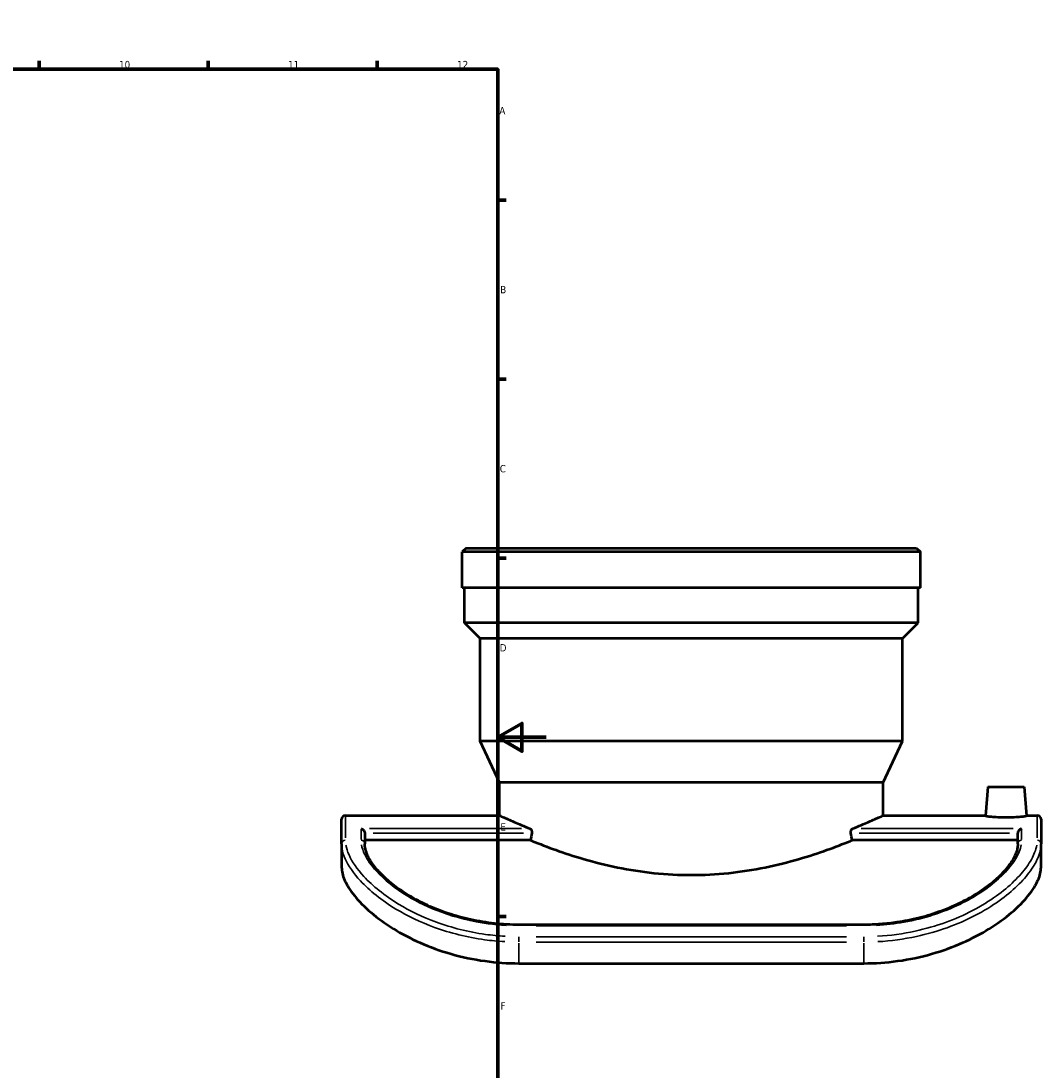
# Model space of a CAD drawing. Header units: millimetres. Extents: x -655 to 1046, y -498 to 815.
# Tile 8 of 8: x 623 to 1046, y 159 to 594. Entities that reach past the tile are written whole.
import ezdxf

# ---------------------------------------------------------------- set-up
doc = ezdxf.new("R2010")
doc.units = ezdxf.units.MM
for name, color, linetype, lineweight in [('Border (ANSI)', 7, 'Continuous', 70), ('Visible (ANSI)', 7, 'Continuous', 50), ('Visible Narrow (ANSI)', 7, 'Continuous', 35)]:
    doc.layers.add(name, color=color, linetype=linetype, lineweight=lineweight)
doc.styles.add('Note Text (ANSI)', font='tahoma.ttf')

# ---------------------------------------------------------------- blocks, each defined once
blk = doc.blocks.new('Borders Default Border')
at = {"layer": 'Border (ANSI)'}
for p, q in [((70.08, 574), (70.08, 577.45)), ((140.17, 574), (140.17, 577.45)), ((210.25, 574), (210.25, 577.45)), ((280.33, 574), (280.33, 577.45)), ((350.42, 574), (350.42, 577.45)), ((490.58, 574), (490.58, 577.45)), ((560.67, 574), (560.67, 577.45)), ((630.75, 574), (630.75, 577.45)), ((700.83, 574), (700.83, 577.45)), ((770.92, 574), (770.92, 577.45)), ((20, 519.75), (16.55, 519.75)), ((821, 519.75), (824.45, 519.75)), ((20, 445.5), (16.55, 445.5)), ((821, 445.5), (824.45, 445.5)), ((20, 371.25), (16.55, 371.25)), ((821, 371.25), (824.45, 371.25)), ((20, 222.75), (16.55, 222.75)), ((821, 222.75), (824.45, 222.75)), ((20, 148.5), (16.55, 148.5)), ((821, 148.5), (824.45, 148.5)), ((20, 74.25), (16.55, 74.25)), ((821, 74.25), (824.45, 74.25)), ((70.08, 20), (70.08, 16.55)), ((140.17, 20), (140.17, 16.55)), ((210.25, 20), (210.25, 16.55)), ((280.33, 20), (280.33, 16.55)), ((350.42, 20), (350.42, 16.55)), ((490.58, 20), (490.58, 16.55)), ((560.67, 20), (560.67, 16.55)), ((630.75, 20), (630.75, 16.55)), ((700.83, 20), (700.83, 16.55)), ((770.92, 20), (770.92, 16.55))]:
    blk.add_line(p, q, dxfattribs=at)
at = {"layer": 'Border (ANSI)', "flags": 128}
for points in [[(420.5, 594), (420.5, 574), (414.73, 584), (426.27, 584), (420.5, 574)], [(20, 20), (20, 574), (821, 574), (821, 20), (20, 20)], [(0, 297), (20, 297), (10, 302.77), (10, 291.23), (20, 297)], [(841, 297), (821, 297), (831, 302.77), (831, 291.23), (821, 297)], [(420.5, 0), (420.5, 20), (414.73, 10), (426.27, 10), (420.5, 20)]]:
    blk.add_lwpolyline(points, dxfattribs=at)
at = {"layer": 'Border (ANSI)', "attachment_point": 7, "style": 'Note Text (ANSI)'}
for s, insert, char_height in [('1', (34.35, 574.4), 3.05), ('2', (104.2, 574.4), 3.05), ('3', (174.26, 574.34), 3.05), ('4', (244.23, 574.4), 3.05), ('5', (314.48, 574.34), 3.05), ('6', (384.49, 574.34), 3.05), ('7', (454.6, 574.4), 3.05), ('8', (524.63, 574.33), 3.05), ('9', (594.7, 574.34), 3.05), ('10', (663.96, 574.34), 3.048), ('11', (734.04, 574.4), 3.048), ('12', (804.13, 574.4), 3.048), ('A', (16.78, 555.35), 3.05), ('A', (821.63, 555.35), 3.05), ('B', (17.15, 481.1), 3.05), ('B', (821.99, 481.1), 3.05), ('C', (16.95, 406.8), 3.05), ('C', (821.8, 406.8), 3.05), ('D', (16.96, 332.6), 3.05), ('D', (821.81, 332.6), 3.05), ('E', (17.21, 258.35), 3.05), ('E', (822.05, 258.35), 3.05), ('F', (17.29, 184.1), 3.05), ('F', (822.14, 184.1), 3.05), ('G', (16.81, 109.79), 3.05), ('G', (821.66, 109.79), 3.05), ('H', (16.97, 35.6), 3.05), ('H', (821.81, 35.6), 3.05), ('1', (34.35, 16.55), 3.05), ('2', (104.2, 16.55), 3.05), ('3', (174.26, 16.49), 3.05), ('4', (244.23, 16.55), 3.05), ('5', (314.48, 16.49), 3.05), ('6', (384.49, 16.49), 3.05), ('7', (454.6, 16.55), 3.05), ('8', (524.63, 16.48), 3.05), ('9', (594.7, 16.49), 3.05), ('10', (663.96, 16.49), 3.048), ('11', (734.04, 16.55), 3.048), ('12', (804.13, 16.55), 3.048)]:
    blk.add_mtext(s, dxfattribs=dict(at, insert=insert, char_height=char_height))

msp = doc.modelspace()

# ---------------------------------------------------------------- linework, layer by layer
at = {"layer": 'Visible (ANSI)'}
for p, q in [((807.836, 375.445), (806.236, 373.845)), ((807.836, 375.445), (994.636, 375.445)), ((994.636, 375.445), (996.236, 373.845)), ((806.236, 358.945), (806.236, 373.845)), ((996.236, 373.845), (806.236, 373.845)), ((996.236, 358.945), (996.236, 373.845)), ((996.236, 358.945), (806.236, 358.945)), ((807.186, 344.495), (807.186, 358.945)), ((995.286, 344.495), (995.286, 358.945)), ((995.286, 344.495), (807.186, 344.495)), ((813.736, 337.945), (807.186, 344.495)), ((988.736, 337.945), (995.286, 344.495)), ((988.736, 337.945), (813.736, 337.945)), ((813.736, 295.445), (813.736, 337.945)), ((988.736, 295.445), (988.736, 337.945)), ((988.736, 295.445), (813.736, 295.445)), ((821.736, 278.289), (813.736, 295.445)), ((980.736, 278.289), (988.736, 295.445)), ((980.736, 278.289), (821.736, 278.289)), ((821.736, 264.62), (821.736, 278.289)), ((980.736, 264.62), (980.736, 278.289)), ((1024.236, 276.445), (1023.181, 264.395)), ((1024.236, 276.445), (1039.236, 276.445)), ((1039.236, 276.445), (1040.29, 264.395)), ((756.236, 252.864), (756.236, 263.045)), ((757.811, 264.62), (821.736, 264.62)), ((980.736, 264.62), (1023.201, 264.62)), ((1040.27, 264.62), (1044.661, 264.62)), ((1046.236, 263.045), (1046.236, 252.864)), ((765.836, 257.249), (765.836, 252.864)), ((1036.636, 252.864), (1036.636, 257.249)), ((756.236, 252.864), (756.236, 242.984)), ((834.529, 254.352), (765.836, 254.352)), ((1036.636, 254.352), (967.943, 254.352)), ((1046.236, 242.984), (1046.236, 252.864)), ((972.736, 219.285), (829.736, 219.285)), ((829.736, 203.289), (972.736, 203.289))]:
    msp.add_line(p, q, dxfattribs=at)
for centre, start, end in [((757.811, 263.045), 90, 180), ((1044.661, 263.045), 0, 90)]:
    msp.add_arc(centre, 1.575, start, end, dxfattribs=at)
for start_param, end_param in [(4.1255263, 4.1371822), (2.1460031, 2.157659)]:
    msp.add_ellipse((901.236, 92.945), major_axis=(0, -296.698), ratio=0.2679492, start_param=start_param, end_param=end_param, dxfattribs=at)
for points, knots in [([(821.736, 264.62), (821.736, 264.62), (822.229, 264.39), (824.279, 263.455), (825.835, 262.751), (829.667, 261.087), (831.833, 260.169), (834.301, 259.175)], [36.5530092, 36.5530092, 36.5530092, 36.5530092, 38.0745821, 38.0745821, 39.5961551, 39.5961551, 40.9316007, 40.9316007, 40.9316007, 40.9316007]), ([(968.17, 259.175), (970.638, 260.169), (972.805, 261.087), (976.636, 262.751), (978.193, 263.455), (980.243, 264.39), (980.736, 264.62), (980.736, 264.62)], [7.8057449, 7.8057449, 7.8057449, 7.8057449, 9.1411905, 9.1411905, 10.6627635, 10.6627635, 12.1843364, 12.1843364, 12.1843364, 12.1843364]), ([(1040.29, 264.395), (1040.295, 264.339), (1040.085, 264.269), (1039.219, 264.12), (1038.563, 264.041), (1037.046, 263.908), (1036.082, 263.844), (1033.967, 263.758), (1032.816, 263.735), (1030.654, 263.735), (1029.501, 263.758), (1027.384, 263.845), (1026.42, 263.908), (1024.904, 264.041), (1024.25, 264.12), (1023.386, 264.269), (1023.177, 264.339), (1023.181, 264.395)], [1.2868452, 1.2868452, 1.2868452, 1.2868452, 1.6107543, 1.6107543, 1.9346633, 1.9346633, 2.2587783, 2.2587783, 2.5828933, 2.5828933, 2.907418, 2.907418, 3.2319426, 3.2319426, 3.5554424, 3.5554424, 3.8789422, 3.8789422, 3.8789422, 3.8789422]), ([(764.261, 259.175), (764.263, 259.175), (764.264, 259.174), (764.432, 259.132), (764.598, 259.064), (764.912, 258.883), (765.062, 258.771), (765.343, 258.496), (765.475, 258.331), (765.664, 258.001), (765.73, 257.846), (765.814, 257.541), (765.835, 257.396), (765.836, 257.252), (765.836, 257.251), (765.836, 257.249)], [-0.00079508, -0.00079508, -0.00079508, -0.00079508, 0, 0, 0.07031363, 0.07031363, 0.13731317, 0.13731317, 0.20562838, 0.20562838, 0.25681303, 0.25681303, 0.30147227, 0.30147227, 0.30192063, 0.30192063, 0.30192063, 0.30192063]), ([(834.301, 259.175), (834.35, 259.156), (834.398, 259.13), (834.574, 259.014), (834.696, 258.883), (834.873, 258.594), (834.947, 258.426), (835.047, 258.053), (835.073, 257.846), (835.073, 257.65), (835.073, 257.516), (835.061, 257.376), (835.038, 257.242)], [-0.2151674, -0.2151674, -0.2151674, -0.2151674, -0.18920559, -0.18920559, -0.11789012, -0.11789012, -0.05894506, -0.05894506, 0, 0, 0, 0.04030629, 0.04030629, 0.04030629, 0.04030629]), ([(967.434, 257.242), (967.41, 257.376), (967.398, 257.516), (967.398, 257.65), (967.398, 257.856), (967.427, 258.072), (967.536, 258.46), (967.616, 258.631), (967.799, 258.91), (967.917, 259.03), (968.084, 259.136), (968.127, 259.158), (968.17, 259.175)], [-0.04030629, -0.04030629, -0.04030629, -0.04030629, 0, 0, 0, 0.06195352, 0.06195352, 0.12390703, 0.12390703, 0.19223956, 0.19223956, 0.21531445, 0.21531445, 0.21531445, 0.21531445]), ([(1038.211, 259.175), (1038.209, 259.175), (1038.207, 259.174), (1038.04, 259.132), (1037.873, 259.064), (1037.559, 258.883), (1037.409, 258.771), (1037.128, 258.496), (1036.996, 258.331), (1036.808, 258.001), (1036.741, 257.846), (1036.657, 257.541), (1036.636, 257.396), (1036.636, 257.252), (1036.636, 257.251), (1036.636, 257.249)], [-0.70979919, -0.70979919, -0.70979919, -0.70979919, -0.70882656, -0.70882656, -0.62281159, -0.62281159, -0.54085074, -0.54085074, -0.45728044, -0.45728044, -0.39466603, -0.39466603, -0.34003417, -0.34003417, -0.3394857, -0.3394857, -0.3394857, -0.3394857]), ([(829.736, 219.285), (828.036, 219.285), (826.335, 219.331), (822.946, 219.514), (821.256, 219.651), (817.9, 220.014), (816.233, 220.24), (812.933, 220.778), (811.299, 221.089), (808.078, 221.793), (806.49, 222.185), (803.37, 223.044), (801.839, 223.511), (798.843, 224.511), (797.379, 225.044), (794.529, 226.169), (793.143, 226.76), (790.459, 227.99), (789.16, 228.629), (786.658, 229.945), (785.454, 230.622), (783.148, 232.003), (782.045, 232.708), (779.944, 234.135), (778.946, 234.857), (777.058, 236.311), (776.168, 237.042), (774.497, 238.505), (773.716, 239.236), (772.265, 240.691), (771.595, 241.415), (770.365, 242.848), (769.805, 243.557), (768.795, 244.953), (768.347, 245.64), (767.585, 246.94), (767.266, 247.555), (766.593, 249.041), (766.301, 249.886), (765.923, 251.462), (765.836, 252.192), (765.836, 252.864)], [0, 0, 0, 0, 0.5185565, 0.5185565, 1.0370302, 1.0370302, 1.555229, 1.555229, 2.0729145, 2.0729145, 2.589735, 2.589735, 3.105183, 3.105183, 3.618624, 3.618624, 4.1294609, 4.1294609, 4.6372206, 4.6372206, 5.1416225, 5.1416225, 5.64264, 5.64264, 6.1405729, 6.1405729, 6.6361431, 6.6361431, 7.1304655, 7.1304655, 7.6249959, 7.6249959, 8.1215289, 8.1215289, 8.6223743, 8.6223743, 9.0963026, 9.0963026, 9.8071951, 9.8071951, 10.5180876, 10.5180876, 10.5180876, 10.5180876]), ([(834.529, 254.352), (834.801, 254.239), (835.077, 254.126), (838.26, 252.824), (841.54, 251.549), (848.509, 249.06), (852.449, 247.753), (861.047, 245.262), (865.705, 244.08), (875.466, 242.088), (880.579, 241.278), (890.92, 240.194), (896.148, 239.922), (901.236, 239.922), (906.323, 239.922), (911.552, 240.194), (921.893, 241.278), (927.005, 242.088), (936.767, 244.08), (941.425, 245.262), (950.023, 247.753), (953.963, 249.06), (960.931, 251.549), (964.211, 252.824), (967.395, 254.126), (967.67, 254.239), (967.943, 254.352)], [-7.7746658, -7.7746658, -7.7746658, -7.7746658, -7.6282897, -7.6282897, -6.1052886, -6.1052886, -4.5789664, -4.5789664, -3.0526443, -3.0526443, -1.5263221, -1.5263221, 0, 0, 0, 1.5263221, 1.5263221, 3.0526443, 3.0526443, 4.5789664, 4.5789664, 6.1052886, 6.1052886, 7.6282897, 7.6282897, 7.7746658, 7.7746658, 7.7746658, 7.7746658]), ([(1036.636, 252.864), (1036.636, 252.367), (1036.588, 251.838), (1036.385, 250.717), (1036.23, 250.124), (1035.801, 248.881), (1035.528, 248.231), (1034.864, 246.895), (1034.476, 246.211), (1033.586, 244.821), (1033.087, 244.116), (1031.977, 242.69), (1031.368, 241.969), (1030.041, 240.519), (1029.323, 239.789), (1027.779, 238.328), (1026.954, 237.596), (1025.197, 236.138), (1024.265, 235.412), (1022.298, 233.974), (1021.262, 233.261), (1019.09, 231.858), (1017.954, 231.168), (1015.583, 229.819), (1014.35, 229.161), (1011.791, 227.885), (1010.466, 227.267), (1007.733, 226.083), (1006.324, 225.516), (1003.432, 224.442), (1001.948, 223.935), (998.915, 222.99), (997.366, 222.552), (994.215, 221.751), (992.613, 221.389), (989.512, 220.776), (988.018, 220.517), (984.251, 219.961), (981.964, 219.709), (977.364, 219.371), (975.05, 219.285), (972.736, 219.285)], [0, 0, 0, 0, 0.5259013, 0.5259013, 1.0518026, 1.0518026, 1.577704, 1.577704, 2.0932258, 2.0932258, 2.5981248, 2.5981248, 3.0969079, 3.0969079, 3.59236, 3.59236, 4.0865668, 4.0865668, 4.5812193, 4.5812193, 5.0776491, 5.0776491, 5.5767828, 5.5767828, 6.0791231, 6.0791231, 6.5848466, 6.5848466, 7.093844, 7.093844, 7.6057582, 7.6057582, 8.1200386, 8.1200386, 8.6360638, 8.6360638, 9.1065544, 9.1065544, 9.8122904, 9.8122904, 10.5180264, 10.5180264, 10.5180264, 10.5180264]), ([(756.236, 242.984), (756.236, 241.508), (756.618, 239.76), (758.343, 235.83), (759.687, 233.649), (763.356, 229.086), (765.687, 226.7), (771.183, 222.017), (774.348, 219.722), (781.016, 215.609), (784.694, 213.648), (792.713, 210.099), (797.053, 208.513), (806.109, 205.927), (810.833, 204.926), (820.336, 203.607), (825.115, 203.289), (829.736, 203.289)], [39.5836336, 39.5836336, 39.5836336, 39.5836336, 41.039345, 41.039345, 42.4950563, 42.4950563, 43.9507677, 43.9507677, 45.4064791, 45.4064791, 46.792845, 46.792845, 48.179211, 48.179211, 49.5655769, 49.5655769, 50.9519429, 50.9519429, 50.9519429, 50.9519429]), ([(972.736, 203.289), (977.357, 203.289), (982.135, 203.607), (991.638, 204.926), (996.362, 205.927), (1005.419, 208.513), (1009.758, 210.099), (1017.777, 213.648), (1021.456, 215.609), (1028.123, 219.722), (1031.289, 222.017), (1036.785, 226.7), (1039.115, 229.086), (1042.785, 233.649), (1044.128, 235.83), (1045.853, 239.76), (1046.236, 241.508), (1046.236, 242.984)], [25.4400413, 25.4400413, 25.4400413, 25.4400413, 26.8264072, 26.8264072, 28.2127732, 28.2127732, 29.5991391, 29.5991391, 30.985505, 30.985505, 32.4412164, 32.4412164, 33.8969278, 33.8969278, 35.3526392, 35.3526392, 36.8083506, 36.8083506, 36.8083506, 36.8083506])]:
    msp.add_open_spline(points, degree=3, knots=knots, dxfattribs=at)
at = {"layer": 'Visible Narrow (ANSI)'}
for p, q in [((757.811, 264.594), (757.811, 255.337)), ((1044.661, 255.337), (1044.661, 264.594)), ((764.261, 254.621), (764.261, 258.969)), ((830.799, 259.175), (767.763, 259.175)), ((769.296, 257.242), (831.577, 257.242)), ((970.894, 257.242), (1033.176, 257.242)), ((1034.709, 259.175), (971.672, 259.175)), ((1038.211, 258.969), (1038.211, 254.621)), ((829.736, 218.905), (829.736, 219.284)), ((836.886, 218.866), (965.586, 218.866)), ((972.736, 218.905), (972.736, 219.284)), ((829.736, 212.202), (829.736, 214.258)), ((965.586, 214.349), (836.886, 214.349)), ((972.736, 212.202), (972.736, 214.258)), ((829.736, 203.73), (829.736, 211.671)), ((836.886, 212.112), (965.586, 212.112)), ((972.736, 211.671), (972.736, 203.73))]:
    msp.add_line(p, q, dxfattribs=at)
for centre, major_axis, start_param, end_param in [((757.811, 252.864), (-1.575, 0), 4.7909288, 6.2046455), ((764.261, 252.864), (1.575, 0), 0.0785398, 1.4922565), ((1038.211, 252.864), (-1.575, 0), 4.7909288, 6.2046455), ((1044.661, 252.864), (1.575, 0), 0.0785398, 1.4922565)]:
    msp.add_ellipse(centre, major_axis=major_axis, ratio=0.9401438, start_param=start_param, end_param=end_param, dxfattribs=at)
for points, knots in [([(756.431, 250.726), (756.661, 249.425), (757.097, 248.037), (759.024, 243.739), (761.13, 240.629), (767.746, 233.489), (772.737, 229.435), (783.532, 222.935), (788.943, 220.333), (801.273, 215.853), (808.292, 214.089), (818.277, 212.708), (821.056, 212.438), (823.848, 212.279)], [-10.9578311, -10.9578311, -10.9578311, -10.9578311, -9.9467378, -9.9467378, -7.9803324, -7.9803324, -5.5153626, -5.5153626, -3.5640638, -3.5640638, -1.3990798, -1.3990798, -0.576728, -0.576728, -0.576728, -0.576728]), ([(823.975, 214.515), (821.242, 214.671), (818.522, 214.938), (808.751, 216.301), (801.883, 218.043), (789.817, 222.462), (784.522, 225.027), (773.958, 231.426), (769.075, 235.413), (762.6, 242.416), (760.539, 245.459), (758.654, 249.653), (758.227, 251.005), (758.002, 252.27)], [0.576728, 0.576728, 0.576728, 0.576728, 1.3990798, 1.3990798, 3.5640638, 3.5640638, 5.5153626, 5.5153626, 7.9803324, 7.9803324, 9.9467378, 9.9467378, 10.9578311, 10.9578311, 10.9578311, 10.9578311]), ([(764.435, 252.46), (764.665, 251.18), (765.124, 249.808), (766.883, 246.196), (768.493, 243.865), (773.846, 237.983), (778.25, 234.382), (787.818, 228.628), (792.589, 226.333), (803.731, 222.269), (810.233, 220.64), (819.436, 219.391), (821.953, 219.151), (824.482, 219.011)], [-9.9921832, -9.9921832, -9.9921832, -9.9921832, -8.9607892, -8.9607892, -7.4094286, -7.4094286, -5.121237, -5.121237, -3.341071, -3.341071, -1.2870043, -1.2870043, -0.5259044, -0.5259044, -0.5259044, -0.5259044]), ([(977.989, 219.011), (981.844, 219.225), (985.671, 219.671), (997.768, 221.831), (1005.681, 224.441), (1015.705, 229.274), (1018.655, 230.951), (1026.8, 236.317), (1031.069, 240.264), (1035.361, 245.902), (1036.445, 247.766), (1037.578, 250.537), (1037.868, 251.523), (1038.036, 252.46)], [-9.9921251, -9.9921251, -9.9921251, -9.9921251, -8.831889, -8.831889, -6.2388295, -6.2388295, -5.0341823, -5.0341823, -2.5622076, -2.5622076, -1.2811038, -1.2811038, -0.5259013, -0.5259013, -0.5259013, -0.5259013]), ([(1044.47, 252.27), (1044.299, 251.313), (1044.013, 250.305), (1042.892, 247.408), (1041.804, 245.428), (1037.503, 239.42), (1033.231, 235.181), (1024.762, 229.094), (1021.446, 227.048), (1010.824, 221.513), (1002.714, 218.519), (989.026, 215.539), (983.785, 214.82), (978.497, 214.516)], [0.5767243, 0.5767243, 0.5767243, 0.5767243, 1.3426599, 1.3426599, 2.6853199, 2.6853199, 5.2668372, 5.2668372, 6.6572722, 6.6572722, 9.3662092, 9.3662092, 10.9577611, 10.9577611, 10.9577611, 10.9577611]), ([(978.623, 212.28), (984.027, 212.589), (989.382, 213.317), (1003.37, 216.336), (1011.658, 219.37), (1022.513, 224.987), (1025.901, 227.066), (1034.556, 233.254), (1038.922, 237.571), (1043.317, 243.709), (1044.428, 245.735), (1045.574, 248.706), (1045.866, 249.741), (1046.04, 250.726)], [-10.9577611, -10.9577611, -10.9577611, -10.9577611, -9.3662092, -9.3662092, -6.6572722, -6.6572722, -5.2668372, -5.2668372, -2.6853199, -2.6853199, -1.3426599, -1.3426599, -0.5767243, -0.5767243, -0.5767243, -0.5767243])]:
    msp.add_open_spline(points, degree=3, knots=knots, dxfattribs=at)

# ---------------------------------------------------------------- block references
msp.add_blockref('Borders Default Border', (0, 0))

doc.saveas('drawing.dxf')
